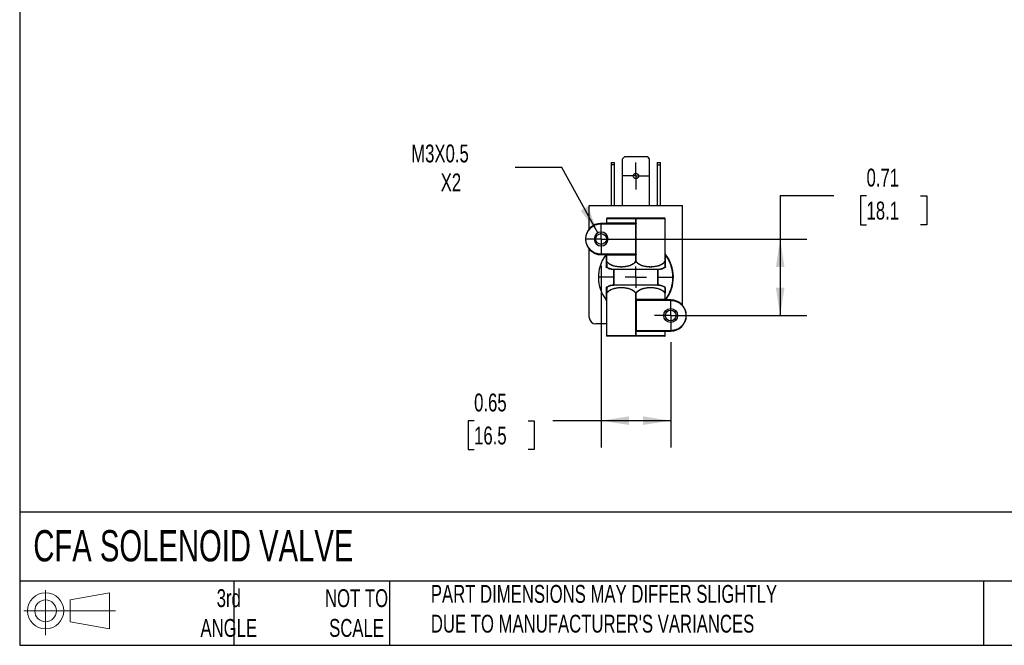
# Model space of a CAD drawing. Header units: inches. Extents: x 0.5 to 21.5, y 0.5 to 16.5.
# Tile 1 of 8: x 0.5 to 9.7, y 0.5 to 6.3. Entities that reach past the tile are written whole.
import ezdxf

# ---------------------------------------------------------------- set-up
doc = ezdxf.new("R2010")
doc.units = ezdxf.units.IN
doc.header["$LTSCALE"] = 2
doc.header["$MEASUREMENT"] = 0
doc.linetypes.add('SLD-Center', pattern=[0.75, 0.6, -0.05, 0.05, -0.05])
doc.linetypes.add('SLD-Solid', pattern=[0])
doc.layers.add('CENTER', color=40, linetype='SLD-Center')
doc.layers.add('SLD-DEFPOINTS', color=7, linetype='Continuous')
doc.layers.add('DIMENSIONS', color=140, linetype='SLD-Solid', lineweight=25)
doc.layers.add('TEXT', color=140, linetype='SLD-Solid', lineweight=25)
doc.styles.add('SLDTEXTSTYLE0', font='TXT', dxfattribs={"width": 0.7})
doc.dimstyles.new('SLDDIMSTYLE1', dxfattribs={"dimtxt": 0.169922, "dimasz": 0.26, "dimexe": 0, "dimexo": 0.0625, "dimgap": 0.04248, "dimtad": 0, "dimtih": 1, "dimtoh": 1, "dimrnd": 1e-09, "dimdsep": 46, "dimtxsty": 'SLDTEXTSTYLE0', "dimsah": 1, "dimcen": 0.09, "dimadec": 0, "dimazin": 2, "dimtfac": 1, "dimtofl": 0, "dimtmove": 0, "dimatfit": 3, "dimfxl": 0, "dimfrac": 2, "dimtolj": 1, "dimtzin": 12, "dimarcsym": 0})
doc.dimstyles.new('SLDDIMSTYLE6', dxfattribs={"dimtxt": 0.169922, "dimasz": 0.26, "dimexe": 0, "dimexo": 0.0625, "dimgap": 0.04248, "dimtad": 0, "dimtih": 1, "dimtoh": 1, "dimrnd": 1e-09, "dimzin": 12, "dimdsep": 46, "dimtxsty": 'SLDTEXTSTYLE0', "dimsah": 1, "dimcen": 0, "dimadec": 0, "dimazin": 3, "dimtfac": 1, "dimtofl": 0, "dimtmove": 0, "dimatfit": 3, "dimfxl": 0, "dimfrac": 2, "dimtolj": 1, "dimtzin": 12, "dimarcsym": 0})

# ---------------------------------------------------------------- blocks, each defined once
blk = doc.blocks.new('Block11')
at = {"color": 7, "linetype": 'SLD-Solid', "lineweight": 18}
for p, q in [((0.2038, 0.4182), (0.2038, 0)), ((0.4315, 0.3281), (0.8012, 0.3962)), ((0.8012, 0.3962), (0.8012, 0.0576)), ((0.4315, 0.1257), (0.4315, 0.3281)), ((0, 0.2269), (0.8562, 0.2269)), ((0.4315, 0.1257), (0.8012, 0.0576))]:
    blk.add_line(p, q, dxfattribs=at)
for radius in [0.1693, 0.1012]:
    blk.add_circle((0.2038, 0.2269), radius, dxfattribs=at)
blk = doc.blocks.new('Block12')
at = {"layer": 'SLD-DEFPOINTS'}
blk.add_blockref('Block11', (0, 0), dxfattribs=at)
blk = doc.blocks.new('_D_9')
at = {"layer": 'DIMENSIONS'}
for p, q in [((8.1025, 4.6959), (7.6025, 4.6959)), ((7.6025, 4.6959), (7.6025, 4.2919)), ((8.4089, 4.6959), (8.3519, 4.6959)), ((8.3519, 4.6959), (8.3519, 4.4258)), ((8.9139, 4.6959), (8.9709, 4.6959)), ((8.9709, 4.6959), (8.9709, 4.4258)), ((8.3519, 4.4258), (8.4089, 4.4258)), ((8.9709, 4.4258), (8.9139, 4.4258)), ((6.0298, 4.2919), (7.8525, 4.2919)), ((7.6025, 4.2919), (7.6025, 3.5779)), ((6.6798, 3.5779), (7.8525, 3.5779))]:
    blk.add_line(p, q, dxfattribs=at)
for points in [[(7.6025, 4.2919), (7.5625, 4.0319), (7.6425, 4.0319)], [(7.6025, 3.5779), (7.6425, 3.8379), (7.5625, 3.8379)]]:
    blk.add_solid(points, dxfattribs=at)
at = {"layer": 'DIMENSIONS', "char_height": 0.16667, "attachment_point": 1, "style": 'SLDTEXTSTYLE0'}
for s, insert in [('0.71', (8.4089, 4.9487)), ('18.1', (8.4089, 4.6406))]:
    blk.add_mtext(s, dxfattribs=dict(at, insert=insert))
blk = doc.blocks.new('_D_10')
at = {"layer": 'DIMENSIONS'}
for p, q in [((5.9298, 4.0419), (5.9298, 2.3465)), ((6.5798, 3.3279), (6.5798, 2.3465)), ((4.744, 2.5965), (4.6869, 2.5965)), ((4.6869, 2.5965), (4.6869, 2.3265)), ((5.2489, 2.5965), (5.306, 2.5965)), ((5.306, 2.5965), (5.306, 2.3265)), ((5.9298, 2.5965), (5.4792, 2.5965)), ((6.5798, 2.5965), (5.9298, 2.5965)), ((4.6869, 2.3265), (4.744, 2.3265)), ((5.306, 2.3265), (5.2489, 2.3265))]:
    blk.add_line(p, q, dxfattribs=at)
for points in [[(5.9298, 2.5965), (6.1898, 2.5565), (6.1898, 2.6365)], [(6.5798, 2.5965), (6.3198, 2.6365), (6.3198, 2.5565)]]:
    blk.add_solid(points, dxfattribs=at)
at = {"layer": 'DIMENSIONS', "char_height": 0.16667, "attachment_point": 1, "style": 'SLDTEXTSTYLE0'}
for s, insert in [('0.65', (4.744, 2.8494)), ('16.5', (4.744, 2.5413))]:
    blk.add_mtext(s, dxfattribs=dict(at, insert=insert))
blk = doc.blocks.new('_D_11')
at = {"layer": 'DIMENSIONS'}
for p, q in [((5.5635, 4.9587), (5.126, 4.9587)), ((5.8985, 4.3489), (5.5635, 4.9587))]:
    blk.add_line(p, q, dxfattribs=at)
blk.add_solid([(5.8985, 4.3489), (5.8084, 4.596), (5.7383, 4.5575)], dxfattribs=at)
at = {"layer": 'DIMENSIONS', "char_height": 0.16667, "attachment_point": 1, "style": 'SLDTEXTSTYLE0'}
for s, insert in [('M3X0.5', (4.1566, 5.1735)), ('X2', (4.432, 4.9034))]:
    blk.add_mtext(s, dxfattribs=dict(at, insert=insert))
blk = doc.blocks.new('SW_CENTERMARKSYMBOL_4')
at = {"layer": 'CENTER', "color": 0}
for p, q in [((0, 0.1), (0, 0.15)), ((0, 0), (0, 0.1)), ((-0.1, 0), (-0.15, 0)), ((0, 0), (-0.1, 0)), ((0, 0), (0, -0.1)), ((0, 0), (0.1, 0)), ((0.1, 0), (0.15, 0)), ((0, -0.1), (0, -0.15))]:
    blk.add_line(p, q, dxfattribs=at)
blk = doc.blocks.new('SW_CENTERMARKSYMBOL_5')
at = {"layer": 'CENTER', "color": 0}
for p, q in [((0, 0.1), (0, 0.15)), ((0, 0), (0, 0.1)), ((-0.1, 0), (-0.15, 0)), ((0, 0), (-0.1, 0)), ((0, 0), (0, -0.1)), ((0, 0), (0.1, 0)), ((0.1, 0), (0.15, 0)), ((0, -0.1), (0, -0.15))]:
    blk.add_line(p, q, dxfattribs=at)
blk = doc.blocks.new('SW_CENTERMARKSYMBOL_6')
at = {"layer": 'CENTER', "color": 0}
for p, q in [((0, 0.2), (0, 0.3404)), ((0, 0), (0, 0.1)), ((-0.2, 0), (-0.3404, 0)), ((0, 0), (-0.1, 0)), ((0, 0), (0, -0.1)), ((0, 0), (0.1, 0)), ((0.2, 0), (0.3404, 0)), ((0, -0.2), (0, -0.3404))]:
    blk.add_line(p, q, dxfattribs=at)
blk = doc.blocks.new('SW_CENTERMARKSYMBOL_7')
at = {"layer": 'CENTER', "color": 0}
for p, q in [((0, 0.1), (0, 0.125)), ((0, 0), (0, 0.1)), ((-0.1, 0), (-0.125, 0)), ((0, 0), (-0.1, 0)), ((0, 0), (0, -0.1)), ((0, 0), (0.1, 0)), ((0.1, 0), (0.125, 0)), ((0, -0.1), (0, -0.125))]:
    blk.add_line(p, q, dxfattribs=at)

msp = doc.modelspace()

# ---------------------------------------------------------------- linework, layer by layer
for p, q in [((6.1298, 5.041), (6.151, 5.0622)), ((6.151, 5.0622), (6.3586, 5.0622)), ((6.3586, 5.0622), (6.3798, 5.041)), ((6.0248, 5.0062), (6.0558, 5.0062)), ((6.0248, 5.0062), (6.0248, 4.985)), ((6.0558, 4.985), (6.0248, 4.985)), ((6.0248, 4.985), (6.0248, 4.6042)), ((6.0558, 4.985), (6.0558, 5.0062)), ((6.0558, 4.6042), (6.0558, 4.985)), ((6.1298, 4.6042), (6.1298, 5.041)), ((6.3798, 5.041), (6.3798, 4.6042)), ((6.4538, 5.0062), (6.4848, 5.0062)), ((6.4538, 5.0062), (6.4538, 4.985)), ((6.4538, 4.985), (6.4538, 4.6042)), ((6.4538, 4.985), (6.4848, 4.985)), ((6.4848, 4.985), (6.4848, 5.0062)), ((6.4848, 4.6042), (6.4848, 4.985)), ((5.8198, 4.3879), (5.8198, 4.6042)), ((5.8198, 4.6042), (6.6898, 4.6042)), ((6.6898, 3.6739), (6.6898, 4.6042)), ((5.9298, 4.4339), (5.9298, 4.4379)), ((6.2399, 4.4379), (5.9298, 4.4379)), ((5.9298, 4.4339), (6.2503, 4.4339)), ((5.9808, 4.4819), (5.9848, 4.4819)), ((5.9808, 4.4819), (5.9808, 4.4419)), ((5.9808, 4.4419), (5.9848, 4.4419)), ((5.9848, 4.4419), (5.9848, 4.4819)), ((5.9848, 4.4819), (6.2508, 4.4819)), ((5.9848, 4.4419), (6.2419, 4.4419)), ((6.2528, 4.4859), (5.9868, 4.4859)), ((6.2503, 4.4339), (6.2503, 4.4367)), ((6.2503, 4.4339), (6.2503, 4.1499)), ((6.2588, 4.4339), (6.2503, 4.4339)), ((6.2508, 4.4819), (6.2508, 4.4401)), ((6.2508, 4.4819), (6.2588, 4.4819)), ((6.5228, 4.4859), (6.2568, 4.4859)), ((6.2588, 4.4379), (6.2588, 4.4819)), ((6.2588, 4.4819), (6.5248, 4.4819)), ((6.2588, 4.4339), (6.2588, 4.4379)), ((6.2588, 4.4379), (6.2588, 4.4379)), ((6.2588, 4.1499), (6.2588, 4.4339)), ((6.5248, 4.4819), (6.5248, 4.0814)), ((6.5288, 4.4819), (6.5248, 4.4819)), ((6.5288, 4.0814), (6.5288, 4.4819)), ((5.8198, 3.5602), (5.8198, 4.1959)), ((5.9298, 4.1459), (5.9298, 4.1499)), ((6.2503, 4.1499), (5.9298, 4.1499)), ((5.9298, 4.1459), (6.2399, 4.1459)), ((5.9768, 4.1459), (5.9768, 4.0338)), ((5.9848, 4.1419), (5.9808, 4.1419)), ((5.9808, 4.1419), (5.9808, 4.0814)), ((5.9848, 4.0814), (5.9848, 4.1419)), ((6.2419, 4.1419), (5.9848, 4.1419)), ((6.2503, 4.1472), (6.2503, 4.1499)), ((6.2508, 4.1438), (6.2508, 4.0814)), ((6.2588, 4.1459), (6.2588, 4.1499)), ((6.2588, 4.0814), (6.2588, 4.1459)), ((6.2588, 4.1459), (6.2588, 4.1459)), ((6.5328, 4.1409), (6.5288, 4.1409)), ((6.5328, 4.0338), (6.5328, 4.1409)), ((5.9768, 4.0338), (5.9808, 4.0338)), ((5.9804, 4.0271), (5.9826, 4.0305)), ((6.0459, 4.006), (6.0499, 4.006)), ((6.0459, 4.006), (6.0459, 3.8639)), ((6.046, 4.01), (6.4637, 4.01)), ((6.4598, 4.006), (6.0499, 4.006)), ((6.0499, 4.006), (6.0499, 3.8639)), ((6.4598, 3.8639), (6.4598, 4.006)), ((6.4598, 4.006), (6.4638, 4.006)), ((6.4638, 3.8639), (6.4638, 4.006)), ((6.5293, 4.0271), (6.5271, 4.0305)), ((6.0499, 3.8639), (6.0459, 3.8639)), ((6.0499, 3.8639), (6.4598, 3.8639)), ((6.4638, 3.8639), (6.4598, 3.8639)), ((5.9768, 3.8403), (5.9768, 3.7223)), ((5.9808, 3.7885), (5.9808, 3.3879)), ((5.9848, 3.3879), (5.9848, 3.7885)), ((6.4637, 3.8599), (6.046, 3.8599)), ((6.2508, 3.7885), (6.2508, 3.7239)), ((6.2588, 3.7283), (6.2588, 3.7885)), ((6.5248, 3.7885), (6.5248, 3.7319)), ((6.5288, 3.7319), (6.5288, 3.7885)), ((6.2508, 3.7239), (6.2509, 3.7239)), ((6.2509, 3.7239), (6.2509, 3.72)), ((6.2509, 3.72), (6.2509, 3.4359)), ((6.2594, 3.7221), (6.2594, 3.7199)), ((6.2594, 3.4359), (6.2594, 3.7199)), ((6.2594, 3.7199), (6.5798, 3.7199)), ((6.2738, 3.7319), (6.5248, 3.7319)), ((6.5798, 3.7239), (6.2778, 3.7239)), ((6.5248, 3.7319), (6.5288, 3.7319)), ((6.5798, 3.7199), (6.5798, 3.7239)), ((5.9808, 3.5002), (5.8798, 3.5002)), ((6.2508, 3.4319), (6.2508, 3.3879)), ((6.2509, 3.4319), (6.2508, 3.4319)), ((6.2509, 3.4359), (6.2594, 3.4359)), ((6.2509, 3.4359), (6.2509, 3.4319)), ((6.2588, 3.3879), (6.2588, 3.4323)), ((6.5798, 3.4359), (6.2594, 3.4359)), ((6.2594, 3.4359), (6.2594, 3.4322)), ((6.2618, 3.4319), (6.5798, 3.4319)), ((6.5248, 3.4319), (6.5248, 3.3879)), ((6.5288, 3.3879), (6.5288, 3.4319)), ((6.5798, 3.4359), (6.5798, 3.4319)), ((5.9808, 3.3879), (5.9848, 3.3879)), ((6.2508, 3.3879), (5.9848, 3.3879)), ((5.9868, 3.3839), (5.9848, 3.3839)), ((6.2528, 3.3839), (5.9868, 3.3839)), ((6.2588, 3.3879), (6.2508, 3.3879)), ((6.2568, 3.3839), (6.2528, 3.3839)), ((6.5228, 3.3839), (6.2568, 3.3839)), ((6.5248, 3.3879), (6.2588, 3.3879)), ((6.5248, 3.3839), (6.5228, 3.3839)), ((6.5248, 3.3879), (6.5288, 3.3879))]:
    msp.add_line(p, q)
at = {"flags": 128}
for points in [[(5.9828, 4.4379), (5.9832, 4.438), (5.9836, 4.4382), (5.9839, 4.4386), (5.9842, 4.4391), (5.9845, 4.4397), (5.9847, 4.4404), (5.9848, 4.4412), (5.9848, 4.4419)], [(5.9848, 4.4819), (5.9849, 4.4827), (5.985, 4.4835), (5.9852, 4.4842), (5.9854, 4.4848), (5.9857, 4.4853), (5.9861, 4.4856), (5.9864, 4.4859), (5.9868, 4.4859)], [(6.2419, 4.4419), (6.2419, 4.4412), (6.2417, 4.4404), (6.2416, 4.4397), (6.2413, 4.4391), (6.241, 4.4386), (6.2407, 4.4382), (6.2403, 4.438), (6.2399, 4.4379)], [(6.2528, 4.4859), (6.2524, 4.4859), (6.2521, 4.4856), (6.2517, 4.4853), (6.2514, 4.4848), (6.2512, 4.4842), (6.251, 4.4835), (6.2509, 4.4827), (6.2508, 4.4819)], [(6.2588, 4.4819), (6.2588, 4.4827), (6.2587, 4.4835), (6.2585, 4.4842), (6.2582, 4.4848), (6.2579, 4.4853), (6.2576, 4.4856), (6.2572, 4.4859), (6.2568, 4.4859)], [(6.5228, 4.4859), (6.5232, 4.4859), (6.5236, 4.4856), (6.5239, 4.4853), (6.5242, 4.4848), (6.5245, 4.4842), (6.5247, 4.4835), (6.5248, 4.4827), (6.5248, 4.4819)], [(5.9848, 4.1419), (5.9848, 4.1427), (5.9847, 4.1435), (5.9845, 4.1442), (5.9842, 4.1448), (5.9839, 4.1453), (5.9836, 4.1456), (5.9832, 4.1459), (5.9828, 4.1459)], [(6.2399, 4.1459), (6.2403, 4.1459), (6.2407, 4.1456), (6.241, 4.1453), (6.2413, 4.1448), (6.2416, 4.1442), (6.2417, 4.1435), (6.2419, 4.1427), (6.2419, 4.1419)], [(6.5328, 4.0338), (6.532, 4.0338), (6.5313, 4.0338), (6.5306, 4.0338), (6.53, 4.0338), (6.5295, 4.0338), (6.5291, 4.0338), (6.5289, 4.0338), (6.5288, 4.0338)], [(6.2778, 3.7239), (6.277, 3.7241), (6.2762, 3.7245), (6.2755, 3.7253), (6.2749, 3.7263), (6.2744, 3.7275), (6.2741, 3.7289), (6.2738, 3.7304), (6.2738, 3.7319)], [(6.5288, 3.7239), (6.528, 3.7241), (6.5273, 3.7245), (6.5266, 3.7253), (6.526, 3.7263), (6.5255, 3.7275), (6.5251, 3.7289), (6.5249, 3.7304), (6.5248, 3.7319)], [(5.9868, 3.3839), (5.9864, 3.384), (5.9861, 3.3842), (5.9857, 3.3846), (5.9854, 3.3851), (5.9852, 3.3857), (5.985, 3.3864), (5.9849, 3.3872), (5.9848, 3.3879)], [(6.2528, 3.3839), (6.2524, 3.384), (6.2521, 3.3842), (6.2517, 3.3846), (6.2514, 3.3851), (6.2512, 3.3857), (6.251, 3.3864), (6.2509, 3.3872), (6.2508, 3.3879)], [(6.2568, 3.3839), (6.2572, 3.384), (6.2576, 3.3842), (6.2579, 3.3846), (6.2582, 3.3851), (6.2585, 3.3857), (6.2587, 3.3864), (6.2588, 3.3872), (6.2588, 3.3879)], [(6.5248, 3.3879), (6.5248, 3.3872), (6.5247, 3.3864), (6.5245, 3.3857), (6.5242, 3.3851), (6.5239, 3.3846), (6.5236, 3.3842), (6.5232, 3.384), (6.5228, 3.3839)]]:
    msp.add_lwpolyline(points, dxfattribs=at)
for centre, radius in [((6.2548, 4.8802), 0.025), ((5.9298, 4.2919), 0.05), ((6.5798, 3.5779), 0.065), ((6.5798, 3.5779), 0.05)]:
    msp.add_circle(centre, radius)
for centre, radius, start, end in [((5.9298, 4.2919), 0.146, 90, 270), ((5.9768, 4.4419), 0.004, 270, 0), ((5.9848, 4.4819), 0.004, 90, 180), ((6.2437, 4.4425), 0.00754, 312.78771, 340.85769), ((6.2424, 4.4428), 0.00996, 321.83813, 339.83313), ((6.5248, 4.4819), 0.004, 0, 90), ((5.9298, 4.2919), 0.065, 0, 180), ((5.9298, 4.2919), 0.065, 180, 0), ((6.2548, 3.9349), 0.35, 144.21497, 217.41216), ((5.9677, 4.1419), 0.004, 324.21497, 90), ((5.9768, 4.1419), 0.004, 0, 90), ((6.2437, 4.1413), 0.00754, 19.14231, 47.21229), ((6.2424, 4.1411), 0.00996, 20.16687, 38.16187), ((6.5328, 4.1541), 0.004, 180, 218.25057), ((6.2548, 3.9349), 0.35, 323.00471, 38.25057), ((6.2548, 3.9349), 0.346, 322.95188, 36.53742), ((5.9831, 4.0814), 0.00227, 182.10011, 231.25859), ((5.9886, 4.0776), 0.00535, 135.21291, 157.05881), ((6.2591, 4.089), 0.0113, 222.96224, 236.16859), ((6.2506, 4.089), 0.0113, 303.83141, 317.03776), ((6.521, 4.0776), 0.00535, 22.94119, 44.78709), ((6.5266, 4.0814), 0.00227, 308.74141, 357.89989), ((6.0459, 4.006), 0.004, 359.99498, 88.15261), ((6.4638, 4.006), 0.004, 91.84739, 180.00502), ((6.0459, 3.8639), 0.004, 271.84739, 0.00502), ((6.4638, 3.8639), 0.004, 179.99498, 268.15261), ((5.9848, 3.8361), 0.004, 123.94219, 179.99955), ((5.9831, 3.7884), 0.00227, 128.74141, 177.89989), ((5.9886, 3.7923), 0.00535, 202.94119, 224.78709), ((6.2591, 3.7808), 0.0113, 123.83141, 137.03776), ((6.2506, 3.7808), 0.0113, 42.96224, 56.16859), ((6.521, 3.7923), 0.00535, 315.21291, 337.05881), ((6.5248, 3.8361), 0.004, 0.00043, 56.05818), ((6.5266, 3.7884), 0.00227, 2.10011, 51.25859), ((5.9768, 3.7158), 0.004, 0, 38.25057), ((6.2832, 3.7374), 0.0283, 202.85537, 212.74578), ((6.2739, 3.7349), 0.0164, 203.65682, 227.74484), ((6.5368, 3.7319), 0.008, 180, 270), ((6.5798, 3.5779), 0.146, 270, 90), ((5.8798, 3.5602), 0.06, 180, 270), ((5.9848, 3.3879), 0.004, 180, 270), ((6.5248, 3.3879), 0.004, 270, 0)]:
    msp.add_arc(centre, radius, start, end)
for points, knots in [([(5.9298, 4.1499), (5.9112, 4.1499), (5.8927, 4.1536), (5.8583, 4.1679), (5.8426, 4.1784), (5.8163, 4.2047), (5.8057, 4.2204), (5.7915, 4.2548), (5.7878, 4.2733), (5.7878, 4.3105), (5.7915, 4.3291), (5.8057, 4.3634), (5.8163, 4.3792), (5.8426, 4.4055), (5.8583, 4.416), (5.8927, 4.4302), (5.9112, 4.4339), (5.9298, 4.4339)], [0, 0, 0, 0, 0.125, 0.125, 0.25, 0.25, 0.375, 0.375, 0.5, 0.5, 0.625, 0.625, 0.75, 0.75, 0.875, 0.875, 1, 1, 1, 1]), ([(6.2488, 4.437), (6.2481, 4.4371), (6.2464, 4.4375), (6.2435, 4.4379), (6.2412, 4.4379), (6.2399, 4.4379)], [0, 0, 0, 0, 0.238634, 0.571915, 1, 1, 1, 1]), ([(6.2518, 4.4394), (6.2521, 4.4391), (6.2529, 4.4386), (6.2541, 4.4377), (6.2553, 4.4368), (6.2569, 4.4356), (6.258, 4.4346), (6.2588, 4.4339)], [0, 0, 0, 0, 0.150087, 0.317094, 0.501235, 0.643129, 1, 1, 1, 1]), ([(6.2399, 4.1459), (6.2417, 4.146), (6.2447, 4.1461), (6.2477, 4.1466), (6.2488, 4.1469)], [0, 0, 0, 0, 0.606556, 1, 1, 1, 1]), ([(6.2503, 4.1472), (6.251, 4.1474), (6.2523, 4.1478), (6.2542, 4.1483), (6.2561, 4.1489), (6.2575, 4.1494), (6.2584, 4.1497), (6.2587, 4.1498), (6.2587, 4.1499), (6.2588, 4.1499)], [0, 0, 0, 0, 0.241355, 0.457243, 0.645083, 0.894095, 0.970073, 0.990707, 1, 1, 1, 1]), ([(6.2588, 4.1499), (6.2582, 4.1494), (6.2571, 4.1485), (6.2554, 4.1471), (6.2536, 4.1457), (6.2524, 4.1449), (6.2518, 4.1445)], [0, 0, 0, 0, 0.251289, 0.503729, 0.757075, 1, 1, 1, 1]), ([(6.5297, 4.1516), (6.5297, 4.1516), (6.5297, 4.1515), (6.5299, 4.1509), (6.5301, 4.1501), (6.5305, 4.149), (6.531, 4.1472), (6.5318, 4.1445), (6.5324, 4.1422), (6.5328, 4.1409)], [0, 0, 0, 0, 0.056443, 0.124096, 0.209001, 0.314221, 0.441296, 0.671861, 1, 1, 1, 1]), ([(5.9808, 4.0814), (5.9808, 4.0819), (5.9811, 4.0825), (5.9827, 4.0825), (5.9839, 4.0819), (5.9848, 4.0814)], [0, 0, 0, 0, 0.5, 0.5, 1, 1, 1, 1]), ([(5.9808, 4.0338), (5.9808, 4.0339), (5.9808, 4.0347), (5.9808, 4.0378), (5.9808, 4.0402), (5.9808, 4.047), (5.9808, 4.0515), (5.9808, 4.0638), (5.9808, 4.0714), (5.9808, 4.0814)], [0, 0, 0, 0, 0.25, 0.25, 0.5, 0.5, 0.75, 0.75, 1, 1, 1, 1]), ([(5.9837, 4.0797), (5.9834, 4.08), (5.9829, 4.0805), (5.9821, 4.081), (5.9817, 4.0805), (5.9817, 4.08), (5.9817, 4.0797)], [0, 0, 0, 0, 0.253213, 0.499323, 0.745698, 1, 1, 1, 1]), ([(5.9817, 4.0797), (5.9817, 4.0784), (5.9817, 4.0759), (5.9817, 4.0724), (5.9818, 4.0691), (5.9818, 4.0649), (5.9819, 4.0601), (5.982, 4.0535), (5.9821, 4.0465), (5.9823, 4.0404), (5.9824, 4.0358), (5.9825, 4.0328), (5.9826, 4.031), (5.9826, 4.0306), (5.9826, 4.0305)], [0, 0, 0, 0, 0.031384, 0.062925, 0.09467, 0.126659, 0.188631, 0.252473, 0.375849, 0.503081, 0.626709, 0.752599, 0.875903, 1, 1, 1, 1]), ([(6.2528, 4.0797), (6.2516, 4.0783), (6.2493, 4.0754), (6.2455, 4.0715), (6.2416, 4.0677), (6.2374, 4.0641), (6.233, 4.0608), (6.2284, 4.0576), (6.22, 4.0524), (6.2072, 4.046), (6.19, 4.0398), (6.1722, 4.0354), (6.1486, 4.0315), (6.1187, 4.0297), (6.0887, 4.0315), (6.0649, 4.0354), (6.047, 4.0398), (6.0296, 4.046), (6.0155, 4.053), (6.0048, 4.0599), (5.9971, 4.0658), (5.99, 4.0723), (5.9858, 4.0772), (5.9837, 4.0797)], [0, 0, 0, 0, 0.017452, 0.03506, 0.052858, 0.070874, 0.089135, 0.107665, 0.126487, 0.188273, 0.252032, 0.313857, 0.376804, 0.500059, 0.623655, 0.68661, 0.748451, 0.81207, 0.873732, 0.90642, 0.938269, 0.96941, 1, 1, 1, 1]), ([(5.9848, 4.0814), (5.9931, 4.0712), (6.0029, 4.0634), (6.0244, 4.051), (6.0357, 4.0465), (6.0587, 4.0397), (6.0705, 4.0374), (6.0942, 4.0344), (6.106, 4.0338), (6.1296, 4.0338), (6.1414, 4.0344), (6.1649, 4.0374), (6.1768, 4.0396), (6.1999, 4.0464), (6.2112, 4.0509), (6.2327, 4.0634), (6.2426, 4.0712), (6.2508, 4.0814)], [0, 0, 0, 0, 0.125, 0.125, 0.25, 0.25, 0.375, 0.375, 0.5, 0.5, 0.625, 0.625, 0.75, 0.75, 0.875, 0.875, 1, 1, 1, 1]), ([(6.2508, 4.0814), (6.2512, 4.0816), (6.252, 4.082), (6.2534, 4.0824), (6.2551, 4.0826), (6.257, 4.0823), (6.2582, 4.0817), (6.2588, 4.0814)], [0, 0, 0, 0, 0.1792306, 0.3447147, 0.5009468, 0.7374684, 1, 1, 1, 1]), ([(6.2568, 4.0797), (6.2566, 4.08), (6.2561, 4.0805), (6.2548, 4.081), (6.2536, 4.0805), (6.2531, 4.08), (6.2528, 4.0797)], [0, 0, 0, 0, 0.2532134, 0.4993233, 0.7456976, 1, 1, 1, 1]), ([(6.526, 4.0797), (6.5248, 4.0783), (6.5224, 4.0754), (6.5186, 4.0715), (6.5146, 4.0677), (6.5104, 4.0641), (6.5059, 4.0608), (6.5013, 4.0576), (6.4928, 4.0524), (6.4799, 4.046), (6.4625, 4.0398), (6.4446, 4.0354), (6.4209, 4.0315), (6.3909, 4.0297), (6.361, 4.0315), (6.3373, 4.0354), (6.3195, 4.0398), (6.3023, 4.046), (6.2884, 4.053), (6.2778, 4.0599), (6.2701, 4.0658), (6.2631, 4.0723), (6.2589, 4.0772), (6.2568, 4.0797)], [0, 0, 0, 0, 0.017452, 0.03506, 0.052858, 0.070874, 0.089135, 0.107665, 0.126487, 0.188273, 0.252032, 0.313857, 0.376804, 0.500059, 0.623655, 0.68661, 0.748451, 0.81207, 0.873732, 0.90642, 0.938269, 0.96941, 1, 1, 1, 1]), ([(6.2588, 4.0814), (6.2671, 4.0712), (6.2769, 4.0634), (6.2984, 4.051), (6.3097, 4.0465), (6.3327, 4.0397), (6.3445, 4.0374), (6.3682, 4.0344), (6.38, 4.0338), (6.4036, 4.0338), (6.4154, 4.0344), (6.4389, 4.0374), (6.4508, 4.0396), (6.4739, 4.0464), (6.4852, 4.0509), (6.5067, 4.0634), (6.5166, 4.0712), (6.5248, 4.0814)], [0, 0, 0, 0, 0.125, 0.125, 0.25, 0.25, 0.375, 0.375, 0.5, 0.5, 0.625, 0.625, 0.75, 0.75, 0.875, 0.875, 1, 1, 1, 1]), ([(6.5248, 4.0814), (6.5252, 4.0816), (6.526, 4.082), (6.527, 4.0824), (6.5279, 4.0826), (6.5287, 4.0823), (6.5288, 4.0817), (6.5288, 4.0814)], [0, 0, 0, 0, 0.179231, 0.344715, 0.500947, 0.737468, 1, 1, 1, 1]), ([(6.528, 4.0797), (6.528, 4.08), (6.5279, 4.0805), (6.5275, 4.081), (6.5267, 4.0805), (6.5262, 4.08), (6.526, 4.0797)], [0, 0, 0, 0, 0.253213, 0.499323, 0.745698, 1, 1, 1, 1]), ([(6.5271, 4.0305), (6.5271, 4.0305), (6.5271, 4.0306), (6.5271, 4.0312), (6.5271, 4.0319), (6.5272, 4.0333), (6.5272, 4.0359), (6.5274, 4.0404), (6.5275, 4.0465), (6.5277, 4.0535), (6.5277, 4.0601), (6.5278, 4.0659), (6.5279, 4.0723), (6.528, 4.0772), (6.528, 4.0797)], [0, 0, 0, 0, 0.062256, 0.124103, 0.185757, 0.247427, 0.373307, 0.496949, 0.624171, 0.74756, 0.811391, 0.873376, 0.937088, 1, 1, 1, 1]), ([(6.5288, 4.0814), (6.5288, 4.0714), (6.5288, 4.0638), (6.5288, 4.0515), (6.5288, 4.047), (6.5288, 4.0402), (6.5288, 4.0378), (6.5288, 4.0347), (6.5288, 4.0339), (6.5288, 4.0338)], [0, 0, 0, 0, 0.25, 0.25, 0.5, 0.5, 0.75, 0.75, 1, 1, 1, 1]), ([(6.0459, 4.006), (6.0341, 4.0064), (6.0227, 4.0084), (6.0006, 4.0155), (5.9899, 4.0207), (5.9804, 4.0271)], [0, 0, 0, 0, 0.5, 0.5, 1, 1, 1, 1]), ([(5.9826, 4.0305), (5.9845, 4.0293), (5.9882, 4.0268), (5.9939, 4.0237), (5.9997, 4.0208), (6.0056, 4.0183), (6.0114, 4.0162), (6.0173, 4.0144), (6.0231, 4.0129), (6.0289, 4.0117), (6.0347, 4.0109), (6.0404, 4.0103), (6.0441, 4.0101), (6.046, 4.01)], [0, 0, 0, 0, 0.098898, 0.196198, 0.291901, 0.386006, 0.478513, 0.569422, 0.658733, 0.746447, 0.832563, 0.91708, 1, 1, 1, 1]), ([(6.046, 4.01), (6.046, 4.01), (6.046, 4.0099), (6.046, 4.0091), (6.0459, 4.0078), (6.0459, 4.0066), (6.0459, 4.006)], [0, 0, 0, 0, 0.199308, 0.432502, 0.699459, 1, 1, 1, 1]), ([(6.4637, 4.01), (6.4659, 4.0101), (6.4706, 4.0103), (6.4775, 4.0112), (6.4846, 4.0124), (6.4917, 4.0142), (6.4989, 4.0164), (6.5061, 4.0191), (6.5132, 4.0223), (6.5203, 4.0261), (6.5248, 4.029), (6.5271, 4.0305)], [0, 0, 0, 0, 0.101564, 0.205515, 0.311853, 0.420578, 0.53169, 0.645187, 0.761072, 0.879343, 1, 1, 1, 1]), ([(6.4638, 4.006), (6.4638, 4.0064), (6.4637, 4.0073), (6.4637, 4.0083), (6.4637, 4.0091), (6.4637, 4.0097), (6.4637, 4.0099), (6.4637, 4.01), (6.4637, 4.01)], [0, 0, 0, 0, 0.204401, 0.393736, 0.567978, 0.727109, 0.871118, 1, 1, 1, 1]), ([(6.5293, 4.0271), (6.5198, 4.0207), (6.5091, 4.0155), (6.4869, 4.0084), (6.4755, 4.0064), (6.4638, 4.006)], [0, 0, 0, 0, 0.5, 0.5, 1, 1, 1, 1]), ([(5.9768, 3.8403), (5.9868, 3.8474), (5.9979, 3.8532), (6.0213, 3.8613), (6.0334, 3.8635), (6.0459, 3.8639)], [0, 0, 0, 0, 0.5, 0.5, 1, 1, 1, 1]), ([(6.0459, 3.8639), (6.0459, 3.8634), (6.0459, 3.8626), (6.0459, 3.8615), (6.046, 3.8607), (6.046, 3.8602), (6.046, 3.8599), (6.046, 3.8599), (6.046, 3.8599)], [0, 0, 0, 0, 0.2044006, 0.3937363, 0.5679785, 0.7271092, 0.8711181, 1, 1, 1, 1]), ([(6.4637, 3.8599), (6.4637, 3.8599), (6.4637, 3.86), (6.4637, 3.8607), (6.4637, 3.862), (6.4638, 3.8632), (6.4638, 3.8639)], [0, 0, 0, 0, 0.199308, 0.432502, 0.699459, 1, 1, 1, 1]), ([(6.4638, 3.8639), (6.4746, 3.8635), (6.4852, 3.8618), (6.5057, 3.8556), (6.5157, 3.8512), (6.5248, 3.8456)], [0, 0, 0, 0, 0.5, 0.5, 1, 1, 1, 1]), ([(5.9808, 3.8361), (5.9808, 3.8361), (5.9803, 3.8366), (5.9788, 3.8382), (5.9778, 3.8393), (5.9768, 3.8403)], [0, 0, 0, 0, 0.5, 0.5, 1, 1, 1, 1]), ([(5.9768, 3.8403), (5.9782, 3.84), (5.9796, 3.8398), (5.9818, 3.8395), (5.9826, 3.8394), (5.9826, 3.8394)], [0, 0, 0, 0, 0.5, 0.5, 1, 1, 1, 1]), ([(5.9808, 3.7885), (5.9808, 3.7984), (5.9808, 3.806), (5.9808, 3.8183), (5.9808, 3.8228), (5.9808, 3.8297), (5.9808, 3.832), (5.9808, 3.8352), (5.9808, 3.836), (5.9808, 3.8361)], [0, 0, 0, 0, 0.25, 0.25, 0.5, 0.5, 0.75, 0.75, 1, 1, 1, 1]), ([(5.9848, 3.7885), (5.9844, 3.7883), (5.9837, 3.7878), (5.9827, 3.7875), (5.9817, 3.7873), (5.981, 3.7876), (5.9809, 3.7882), (5.9808, 3.7885)], [0, 0, 0, 0, 0.1792306, 0.3447147, 0.5009468, 0.7374684, 1, 1, 1, 1]), ([(5.9826, 3.8394), (5.9826, 3.8393), (5.9826, 3.8392), (5.9826, 3.8387), (5.9825, 3.8379), (5.9825, 3.8365), (5.9824, 3.834), (5.9823, 3.8295), (5.9821, 3.8233), (5.982, 3.8164), (5.9819, 3.8097), (5.9818, 3.8039), (5.9817, 3.7976), (5.9817, 3.7926), (5.9817, 3.7902)], [0, 0, 0, 0, 0.062678, 0.124932, 0.186979, 0.249034, 0.37469, 0.498081, 0.625042, 0.748136, 0.81182, 0.873661, 0.937231, 1, 1, 1, 1]), ([(5.9817, 3.7902), (5.9817, 3.7899), (5.9817, 3.7893), (5.9821, 3.7889), (5.9829, 3.7893), (5.9834, 3.7899), (5.9837, 3.7902)], [0, 0, 0, 0, 0.253213, 0.499323, 0.745698, 1, 1, 1, 1]), ([(6.046, 3.8599), (6.0437, 3.8598), (6.0391, 3.8595), (6.0321, 3.8587), (6.0251, 3.8574), (6.0179, 3.8557), (6.0107, 3.8535), (6.0036, 3.8508), (5.9965, 3.8475), (5.9894, 3.8438), (5.9849, 3.8409), (5.9826, 3.8394)], [0, 0, 0, 0, 0.10154, 0.205473, 0.311799, 0.420518, 0.531629, 0.645133, 0.761029, 0.879318, 1, 1, 1, 1]), ([(5.9837, 3.7902), (5.9849, 3.7916), (5.9872, 3.7944), (5.991, 3.7984), (5.995, 3.8022), (5.9993, 3.8057), (6.0037, 3.8091), (6.0084, 3.8123), (6.0168, 3.8175), (6.0297, 3.8239), (6.0471, 3.8301), (6.065, 3.8345), (6.0888, 3.8384), (6.1188, 3.8401), (6.1487, 3.8384), (6.1724, 3.8345), (6.1901, 3.83), (6.2073, 3.8239), (6.2213, 3.8169), (6.2319, 3.81), (6.2395, 3.8041), (6.2466, 3.7976), (6.2507, 3.7926), (6.2528, 3.7902)], [0, 0, 0, 0, 0.017452, 0.03506, 0.052858, 0.070874, 0.089135, 0.107665, 0.126487, 0.188273, 0.252032, 0.313857, 0.376804, 0.500059, 0.623655, 0.68661, 0.748451, 0.81207, 0.873732, 0.90642, 0.938269, 0.96941, 1, 1, 1, 1]), ([(6.2508, 3.7885), (6.2425, 3.7987), (6.2327, 3.8064), (6.2113, 3.8189), (6.2, 3.8234), (6.177, 3.8302), (6.1651, 3.8325), (6.1415, 3.8354), (6.1296, 3.8361), (6.106, 3.8361), (6.0943, 3.8354), (6.0707, 3.8325), (6.0589, 3.8302), (6.0357, 3.8234), (6.0244, 3.8189), (6.003, 3.8064), (5.9931, 3.7987), (5.9848, 3.7885)], [0, 0, 0, 0, 0.125, 0.125, 0.25, 0.25, 0.375, 0.375, 0.5, 0.5, 0.625, 0.625, 0.75, 0.75, 0.875, 0.875, 1, 1, 1, 1]), ([(6.2588, 3.7885), (6.2584, 3.7883), (6.2576, 3.7878), (6.2562, 3.7875), (6.2546, 3.7873), (6.2526, 3.7876), (6.2515, 3.7882), (6.2508, 3.7885)], [0, 0, 0, 0, 0.179231, 0.344715, 0.500947, 0.737468, 1, 1, 1, 1]), ([(6.2528, 3.7902), (6.2531, 3.7899), (6.2536, 3.7893), (6.2548, 3.7889), (6.2561, 3.7893), (6.2566, 3.7899), (6.2568, 3.7902)], [0, 0, 0, 0, 0.253213, 0.499323, 0.745698, 1, 1, 1, 1]), ([(6.2568, 3.7902), (6.258, 3.7916), (6.2603, 3.7944), (6.2641, 3.7984), (6.2681, 3.8022), (6.2723, 3.8057), (6.2767, 3.8091), (6.2813, 3.8123), (6.2896, 3.8175), (6.3024, 3.8239), (6.3197, 3.8301), (6.3374, 3.8345), (6.3611, 3.8384), (6.391, 3.8401), (6.4209, 3.8384), (6.4448, 3.8345), (6.4626, 3.83), (6.48, 3.8239), (6.4941, 3.8169), (6.5048, 3.81), (6.5125, 3.8041), (6.5197, 3.7976), (6.5239, 3.7926), (6.526, 3.7902)], [0, 0, 0, 0, 0.017452, 0.03506, 0.052858, 0.070874, 0.089135, 0.107665, 0.126487, 0.188273, 0.252032, 0.313857, 0.376804, 0.500059, 0.623655, 0.68661, 0.748451, 0.81207, 0.873732, 0.90642, 0.938269, 0.96941, 1, 1, 1, 1]), ([(6.5248, 3.7885), (6.5165, 3.7987), (6.5067, 3.8064), (6.4853, 3.8189), (6.474, 3.8234), (6.451, 3.8302), (6.4391, 3.8325), (6.4155, 3.8354), (6.4036, 3.8361), (6.38, 3.8361), (6.3683, 3.8354), (6.3447, 3.8325), (6.3329, 3.8302), (6.3097, 3.8234), (6.2984, 3.8189), (6.277, 3.8064), (6.2671, 3.7987), (6.2588, 3.7885)], [0, 0, 0, 0, 0.125, 0.125, 0.25, 0.25, 0.375, 0.375, 0.5, 0.5, 0.625, 0.625, 0.75, 0.75, 0.875, 0.875, 1, 1, 1, 1]), ([(6.5271, 3.8394), (6.5252, 3.8406), (6.5215, 3.843), (6.5157, 3.8462), (6.5099, 3.8491), (6.5041, 3.8516), (6.4982, 3.8537), (6.4924, 3.8555), (6.4865, 3.857), (6.4807, 3.8582), (6.475, 3.859), (6.4693, 3.8596), (6.4655, 3.8598), (6.4637, 3.8599)], [0, 0, 0, 0, 0.0989029, 0.1962071, 0.2919126, 0.3860194, 0.4785274, 0.5694366, 0.6587471, 0.7464587, 0.8325714, 0.9170852, 1, 1, 1, 1]), ([(6.5271, 3.8394), (6.5271, 3.8394), (6.5267, 3.8403), (6.5259, 3.8427), (6.5253, 3.8441), (6.5248, 3.8456)], [0, 0, 0, 0, 0.5, 0.5, 1, 1, 1, 1]), ([(6.5288, 3.8374), (6.5288, 3.8379), (6.5287, 3.8389), (6.5282, 3.8404), (6.5274, 3.8419), (6.5263, 3.8437), (6.5254, 3.8449), (6.5248, 3.8456)], [0, 0, 0, 0, 0.1592168, 0.3259304, 0.4996242, 0.7133904, 1, 1, 1, 1]), ([(6.5288, 3.7885), (6.5288, 3.7883), (6.5288, 3.7878), (6.5284, 3.7875), (6.5277, 3.7873), (6.5265, 3.7876), (6.5254, 3.7882), (6.5248, 3.7885)], [0, 0, 0, 0, 0.179231, 0.344715, 0.500947, 0.737468, 1, 1, 1, 1]), ([(6.526, 3.7902), (6.5262, 3.7899), (6.5267, 3.7893), (6.5275, 3.7889), (6.5279, 3.7893), (6.528, 3.7899), (6.528, 3.7902)], [0, 0, 0, 0, 0.253213, 0.499323, 0.745698, 1, 1, 1, 1]), ([(6.528, 3.7902), (6.528, 3.7916), (6.5279, 3.7943), (6.5279, 3.7982), (6.5279, 3.8019), (6.5278, 3.8054), (6.5278, 3.8087), (6.5277, 3.8119), (6.5276, 3.817), (6.5275, 3.8234), (6.5273, 3.8316), (6.5272, 3.8364), (6.5271, 3.8389), (6.5271, 3.8392), (6.5271, 3.8394)], [0, 0, 0, 0, 0.034979, 0.070269, 0.10593, 0.142021, 0.178592, 0.215692, 0.253361, 0.376701, 0.503937, 0.752004, 0.875586, 1, 1, 1, 1]), ([(6.5288, 3.8361), (6.5288, 3.836), (6.5288, 3.8352), (6.5288, 3.8321), (6.5288, 3.8298), (6.5288, 3.8229), (6.5288, 3.8184), (6.5288, 3.8062), (6.5288, 3.7984), (6.5288, 3.7885)], [0, 0, 0, 0, 0.25, 0.25, 0.5, 0.5, 0.75, 0.75, 1, 1, 1, 1]), ([(6.2509, 3.72), (6.2514, 3.7206), (6.2523, 3.7216), (6.2537, 3.7232), (6.2554, 3.7248), (6.2565, 3.7258), (6.2571, 3.7264)], [0, 0, 0, 0, 0.2471158, 0.5006396, 0.7104002, 1, 1, 1, 1]), ([(6.2594, 3.7221), (6.2586, 3.7219), (6.2572, 3.7216), (6.2553, 3.7212), (6.2537, 3.7208), (6.2525, 3.7205), (6.2517, 3.7202), (6.2512, 3.7201), (6.2509, 3.72), (6.2509, 3.72)], [0, 0, 0, 0, 0.255801, 0.476038, 0.65882, 0.803036, 0.90811, 0.973791, 1, 1, 1, 1]), ([(6.2628, 3.7227), (6.2622, 3.7226), (6.2611, 3.7224), (6.2599, 3.7222), (6.2594, 3.7221)], [0, 0, 0, 0, 0.509384, 1, 1, 1, 1]), ([(6.2778, 3.7239), (6.2747, 3.7239), (6.2697, 3.7238), (6.2647, 3.723), (6.2628, 3.7227)], [0, 0, 0, 0, 0.616061, 1, 1, 1, 1]), ([(6.5798, 3.7199), (6.5824, 3.7199), (6.5875, 3.7198), (6.5951, 3.7192), (6.6027, 3.7182), (6.6102, 3.7167), (6.6176, 3.7149), (6.6249, 3.7127), (6.6343, 3.7092), (6.6454, 3.7042), (6.6579, 3.6969), (6.6697, 3.6883), (6.6804, 3.6785), (6.6902, 3.6677), (6.7016, 3.6521), (6.7104, 3.6352), (6.7164, 3.6176), (6.7196, 3.6046), (6.7212, 3.593), (6.7218, 3.5841), (6.7218, 3.5796), (6.7218, 3.5779)], [0, 0, 0, 0, 0.034293, 0.068586, 0.102879, 0.137172, 0.171465, 0.205758, 0.240051, 0.305081, 0.370022, 0.435211, 0.500104, 0.565424, 0.63008, 0.759981, 0.820064, 0.879954, 0.939693, 0.977086, 1, 1, 1, 1]), ([(6.7218, 3.5779), (6.7218, 3.5754), (6.7217, 3.5703), (6.7211, 3.5627), (6.72, 3.5551), (6.7186, 3.5476), (6.7168, 3.5401), (6.7145, 3.5328), (6.7111, 3.5235), (6.7061, 3.5124), (6.6987, 3.4998), (6.6902, 3.4881), (6.6804, 3.4773), (6.6696, 3.4676), (6.654, 3.4562), (6.6371, 3.4474), (6.6195, 3.4414), (6.6065, 3.4382), (6.5949, 3.4366), (6.586, 3.436), (6.5815, 3.436), (6.5798, 3.4359)], [0, 0, 0, 0, 0.034293, 0.068586, 0.102879, 0.137172, 0.171465, 0.205758, 0.240051, 0.305081, 0.370022, 0.435211, 0.500104, 0.565424, 0.63008, 0.759981, 0.820064, 0.879954, 0.939693, 0.977086, 1, 1, 1, 1]), ([(6.2588, 3.4323), (6.2584, 3.4324), (6.2575, 3.4327), (6.256, 3.4333), (6.2543, 3.434), (6.2525, 3.4349), (6.2514, 3.4356), (6.2509, 3.4359)], [0, 0, 0, 0, 0.16513, 0.347068, 0.546522, 0.764029, 1, 1, 1, 1])]:
    msp.add_open_spline(points, degree=3, knots=knots)
for points in [[(5.9868, 4.4859), (5.9856, 4.4859), (5.9848, 4.4859), (5.9848, 4.4859)], [(6.2419, 4.4419), (6.2451, 4.4419), (6.2483, 4.4413), (6.2508, 4.4401)], [(6.2503, 4.4367), (6.2498, 4.4368), (6.2493, 4.4369), (6.2488, 4.437)], [(6.2588, 4.4339), (6.2562, 4.4349), (6.253, 4.4359), (6.2503, 4.4367)], [(6.2508, 4.4401), (6.2511, 4.4398), (6.2515, 4.4396), (6.2518, 4.4394)], [(6.2568, 4.4859), (6.2556, 4.4859), (6.254, 4.4859), (6.2528, 4.4859)], [(6.5248, 4.4859), (6.5248, 4.4859), (6.524, 4.4859), (6.5228, 4.4859)], [(6.2508, 4.1438), (6.2483, 4.1426), (6.2451, 4.1419), (6.2419, 4.1419)], [(6.2488, 4.1469), (6.2493, 4.147), (6.2498, 4.1471), (6.2503, 4.1472)], [(6.2588, 4.1499), (6.2562, 4.1499), (6.2532, 4.1499), (6.2503, 4.1499)], [(6.2518, 4.1445), (6.2515, 4.1443), (6.2511, 4.144), (6.2508, 4.1438)], [(5.9804, 4.0271), (5.9782, 4.0286), (5.9768, 4.0311), (5.9768, 4.0338)], [(5.9808, 4.0338), (5.9808, 4.0325), (5.9816, 4.0312), (5.9826, 4.0305)], [(6.5271, 4.0305), (6.5281, 4.0312), (6.5288, 4.0325), (6.5288, 4.0338)], [(6.5328, 4.0338), (6.5328, 4.0311), (6.5315, 4.0286), (6.5293, 4.0271)], [(5.98, 3.7183), (5.9791, 3.7194), (5.9779, 3.7208), (5.9768, 3.7223)], [(6.2509, 3.72), (6.2534, 3.72), (6.2564, 3.72), (6.2594, 3.7199)], [(6.2571, 3.7264), (6.2577, 3.727), (6.2583, 3.7277), (6.2588, 3.7283)], [(6.2588, 3.7283), (6.2623, 3.7303), (6.2678, 3.7319), (6.2738, 3.7319)], [(6.2588, 3.4323), (6.259, 3.4323), (6.2592, 3.4322), (6.2594, 3.4322)], [(6.2594, 3.4322), (6.2602, 3.432), (6.261, 3.4319), (6.2618, 3.4319)]]:
    msp.add_open_spline(points, degree=3)
at = {"layer": 'TEXT'}
for p, q in [((0.5, 16.5), (0.5, 0.5)), ((21.5, 1.7422), (0.5, 1.7422)), ((21.5, 1.1), (0.5, 1.1)), ((2.5, 1.1), (2.5, 0.5)), ((3.9537, 1.1), (3.9537, 0.5)), ((9.4997, 1.1), (9.4997, 0.5)), ((0.5, 0.5), (21.5, 0.5))]:
    msp.add_line(p, q, dxfattribs=at)

# ---------------------------------------------------------------- block references
at = {"layer": 'CENTER'}
for name, p in [('SW_CENTERMARKSYMBOL_7', (6.2548, 4.8802)), ('SW_CENTERMARKSYMBOL_4', (5.9298, 4.2919)), ('SW_CENTERMARKSYMBOL_6', (6.2548, 3.9349)), ('SW_CENTERMARKSYMBOL_5', (6.5798, 3.5779))]:
    msp.add_blockref(name, p, dxfattribs=at)
at = {"layer": 'SLD-DEFPOINTS'}
msp.add_blockref('Block12', (0.5384, 0.5948), dxfattribs=at)

# ---------------------------------------------------------------- texts
at = {"layer": 'TEXT', "style": 'SLDTEXTSTYLE0'}
for s, insert, char_height, attachment_point in [('CFA SOLENOID VALVE', (0.6272, 1.5749), 0.291667, 1), ('3rd^JANGLE', (2.4526, 1.0234), 0.16667, 2), ('NOT TO^JSCALE', (3.6459, 1.0234), 0.166667, 2), ("PART DIMENSIONS MAY DIFFER SLIGHTLY ^JDUE TO MANUFACTURER'S VARIANCES", (4.3401, 1.063), 0.166667, 1)]:
    msp.add_mtext(s, dxfattribs=dict(at, insert=insert, char_height=char_height, attachment_point=attachment_point))

# ---------------------------------------------------------------- dimensions: what is measured, and where the dimension line sits
at = {"layer": 'DIMENSIONS'}
dim = msp.add_radius_dim(center=(5.9298, 4.2919), mpoint=(5.8985, 4.3489), text='M3X0.5\\PX2', dimstyle='SLDDIMSTYLE6', override={"dimpost": '<>'}, dxfattribs=at)
dim.commit()
dim.dimension.update_dxf_attribs({"geometry": '_D_11', "text_midpoint": (4.5788, 4.9587), "dimtype": 164})
dim = msp.add_linear_dim(base=(7.6025, 3.5779), p1=(5.9298, 4.2919), p2=(6.5798, 3.5779), angle=90, dimstyle='SLDDIMSTYLE1', dxfattribs=at)
dim.commit()
dim.dimension.update_dxf_attribs({"geometry": '_D_9', "text_midpoint": (7.6025, 4.6959), "dimtype": 160})
dim = msp.add_linear_dim(base=(5.9298, 2.5965), p1=(6.5798, 3.4279), p2=(5.9298, 4.1419), dimstyle='SLDDIMSTYLE1', dxfattribs=at)
dim.commit()
dim.dimension.update_dxf_attribs({"geometry": '_D_10', "text_midpoint": (4.9964, 2.5965), "dimtype": 160})

doc.saveas('drawing.dxf')
